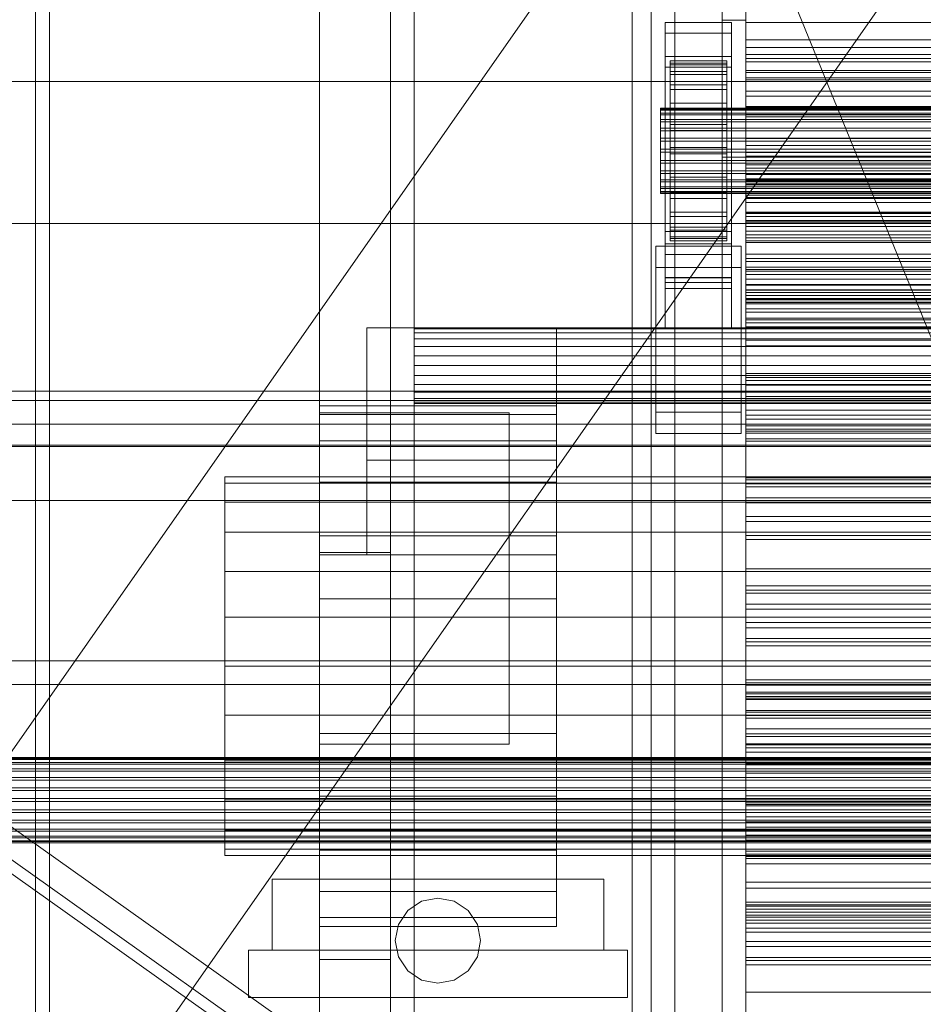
# Model space of a CAD drawing. Header units: millimetres. Extents: x -2233 to 61924, y -68080 to 6847.
# Tile 46 of 256: x -1403 to -1213, y -33865 to -33657. Entities that reach past the tile are written whole.
import ezdxf

# ---------------------------------------------------------------- set-up
doc = ezdxf.new("R2010")
doc.units = ezdxf.units.MM
for name, color, linetype, lineweight in [('COTAS_O', 1, 'Continuous', 0), ('frontal_C03', 7, 'Continuous', 0), ('frontal_dosificador', 7, 'Continuous', 0), ('frontal_secador', 7, 'Continuous', 0), ('frontal_tolva', 7, 'Continuous', 0)]:
    doc.layers.add(name, color=color, linetype=linetype, lineweight=lineweight)
doc.dimstyles.new('R19_100', dxfattribs={"dimtxt": 250, "dimasz": 150, "dimexe": 150, "dimexo": 80, "dimgap": 100, "dimtad": 1, "dimtih": 1, "dimtoh": 1, "dimdsep": 46, "dimcen": 0.09, "dimadec": 0, "dimazin": 0, "dimtfac": 1, "dimtdec": 4, "dimtofl": 0, "dimtmove": 0, "dimatfit": 3, "dimfxl": 1, "dimtolj": 1, "dimtzin": 0, "dimarcsym": 0})

# ---------------------------------------------------------------- blocks, each defined once
blk = doc.blocks.new('DIM_R28_51')
at = {"layer": 'COTAS_O'}
for p, q in [((-1725, -31700), (-1025, -31700)), ((-1025, -31700), (-1070, -31850)), ((-1025, -34400), (-1025, -31700)), ((-1025, -31700), (-980, -31850)), ((-1025, -34400), (-1070, -34250)), ((-1025, -34400), (-980, -34250)), ((-1725, -34400), (-1025, -34400))]:
    blk.add_line(p, q, dxfattribs=at)
blk.add_text('2700 O', height=250, rotation=90, dxfattribs=at).set_placement((-1125, -33050))
blk = doc.blocks.new('DIM_R28_52')
at = {"layer": 'COTAS_O'}
for p, q in [((-1725, -33700), (-1575, -33655)), ((1725, -33700), (1575, -33655)), ((-1725, -34400), (-1725, -33700)), ((-1725, -33700), (1725, -33700)), ((-1725, -33700), (-1575, -33745)), ((1725, -33700), (1575, -33745)), ((1725, -34400), (1725, -33700))]:
    blk.add_line(p, q, dxfattribs=at)
blk.add_text('3450 O', height=250, dxfattribs=at).set_placement((0, -33600))
blk = doc.blocks.new('DIM_R28_57')
at = {"layer": 'COTAS_O'}
for p, q in [((-1480, -33670), (-780, -33670)), ((-780, -33670), (-825, -33820)), ((-780, -36000), (-780, -33670)), ((-780, -33670), (-735, -33820)), ((-780, -36000), (-825, -35850)), ((-780, -36000), (-735, -35850)), ((-1480, -36000), (-780, -36000))]:
    blk.add_line(p, q, dxfattribs=at)
blk.add_text('2330 O', height=250, rotation=90, dxfattribs=at).set_placement((-880, -34835))
blk = doc.blocks.new('DIM_R28_59')
at = {"layer": 'COTAS_O'}
for p, q in [((-1400, -33000), (-700, -33000)), ((-700, -33000), (-745, -33150)), ((-700, -36000), (-700, -33000)), ((-700, -33000), (-655, -33150)), ((-700, -36000), (-745, -35850)), ((-700, -36000), (-655, -35850)), ((-1400, -36000), (-700, -36000))]:
    blk.add_line(p, q, dxfattribs=at)
blk.add_text('3000 O', height=250, rotation=90, dxfattribs=at).set_placement((-800, -34500))

msp = doc.modelspace()

# ---------------------------------------------------------------- linework, layer by layer
at = {"layer": 'frontal_C03'}
for p, q in [((-1274, -34875.113), (-1274, -32314.944)), ((-1270, -32314.944), (-1270, -34875.113)), ((-1270, -34879.011), (-1270, -32318.841)), ((-1274, -32441.623), (-1274, -35001.792)), ((-1270, -35001.792), (-1270, -32441.623)), ((-1250, -33654.029), (-1250, -33657.496)), ((-1267, -33659.744), (-1267, -33657.498)), ((-1267, -33657.498), (-1253, -33657.498)), ((-1267, -33704.272), (-1267, -33657.498)), ((-1253, -33657.498), (-1253, -33659.744)), ((-1253, -33657.498), (-1253, -33704.272)), ((-1250, -33661.215), (-1250, -33656.367)), ((-1250, -33657.496), (-1250, -33662.812)), ((-1250, -33657.496), (1250, -33657.496)), ((-1253, -33659.744), (-1267, -33659.744)), ((-1267, -33659.744), (-1267, -33706.518)), ((-1253, -33706.518), (-1253, -33659.744)), ((-1250, -33667.659), (-1250, -33661.215)), ((-1250, -33661.215), (1250, -33661.215)), ((-1250, -33662.812), (-1250, -33669.615)), ((-1250, -33662.812), (1250, -33662.812)), ((-1267, -33666.93), (-1267, -33664.685)), ((-1267, -33664.685), (-1253, -33664.685)), ((-1267, -33711.459), (-1267, -33664.685)), ((-1266, -33675.632), (-1266, -33665.639)), ((-1266, -33665.639), (-1266, -33666.459)), ((-1266, -33665.639), (-1254, -33665.639)), ((-1266, -33666.112), (-1266, -33665.639)), ((-1254, -33666.459), (-1254, -33665.639)), ((-1254, -33665.639), (-1254, -33675.632)), ((-1254, -33665.639), (-1254, -33666.112)), ((-1253, -33664.685), (-1253, -33666.93)), ((-1253, -33664.685), (-1253, -33711.459)), ((-1250, -33665.814), (-1250, -33664.279)), ((-1250, -33664.279), (-1250, -33665.16)), ((1250, -33664.279), (-1250, -33664.279)), ((-1250, -33665.16), (-1250, -33668.121)), ((1250, -33665.16), (-1250, -33665.16)), ((-1250, -33669.178), (-1250, -33665.814)), ((1250, -33665.814), (-1250, -33665.814)), ((-1253, -33666.93), (-1267, -33666.93)), ((-1267, -33666.93), (-1267, -33713.704)), ((-1266, -33675.857), (-1266, -33666.112)), ((-1266, -33666.112), (-1254, -33666.112)), ((-1266, -33667.847), (-1266, -33666.112)), ((-1266, -33676.021), (-1266, -33666.459)), ((-1266, -33666.459), (-1266, -33668.518)), ((-1266, -33666.459), (-1254, -33666.459)), ((-1266, -33676.679), (-1266, -33667.847)), ((-1266, -33667.847), (-1254, -33667.847)), ((-1266, -33670.726), (-1266, -33667.847)), ((-1254, -33666.112), (-1254, -33675.857)), ((-1254, -33666.112), (-1254, -33667.847)), ((-1254, -33668.518), (-1254, -33666.459)), ((-1254, -33666.459), (-1254, -33676.021)), ((-1254, -33667.847), (-1254, -33676.679)), ((-1254, -33667.847), (-1254, -33670.726)), ((-1253, -33713.704), (-1253, -33666.93)), ((-1250, -33675.259), (-1250, -33667.659)), ((-1250, -33667.659), (1250, -33667.659)), ((-1266, -33676.996), (-1266, -33668.518)), ((-1266, -33668.518), (-1266, -33671.674)), ((-1266, -33668.518), (-1254, -33668.518)), ((-1254, -33671.674), (-1254, -33668.518)), ((-1254, -33668.518), (-1254, -33676.996)), ((-1250, -33668.121), (-1250, -33672.031)), ((1250, -33668.121), (-1250, -33668.121)), ((-1250, -33673.088), (-1250, -33669.178)), ((-1250, -33669.178), (1250, -33669.178)), ((-1250, -33669.615), (-1250, -33677.44)), ((-1250, -33669.615), (1250, -33669.615)), ((-1266, -33678.042), (-1266, -33670.726)), ((-1266, -33670.726), (-1254, -33670.726)), ((-1266, -33674.552), (-1266, -33670.726)), ((-1266, -33678.491), (-1266, -33671.674)), ((-1266, -33671.674), (-1266, -33675.713)), ((-1266, -33671.674), (-1254, -33671.674)), ((-1254, -33670.726), (-1254, -33678.042)), ((-1254, -33670.726), (-1254, -33674.552)), ((-1254, -33675.713), (-1254, -33671.674)), ((-1254, -33671.674), (-1254, -33678.491)), ((-1250, -33672.031), (-1250, -33675.395)), ((1250, -33672.031), (-1250, -33672.031)), ((-1250, -33676.049), (-1250, -33673.088)), ((1250, -33673.088), (-1250, -33673.088)), ((-1268, -33675.857), (-1268, -33675.632)), ((-1268, -33675.632), (-1268, -33676.021)), ((-1268, -33675.632), (1268, -33675.632)), ((-1268, -33676.679), (-1268, -33675.857)), ((-1268, -33675.857), (1268, -33675.857)), ((-1268, -33676.021), (-1268, -33676.996)), ((-1268, -33676.021), (1268, -33676.021)), ((-1266, -33679.855), (-1266, -33674.552)), ((-1266, -33674.552), (-1254, -33674.552)), ((-1266, -33679.065), (-1266, -33674.552)), ((-1266, -33676.021), (-1266, -33675.632)), ((-1254, -33675.632), (-1266, -33675.632)), ((-1266, -33675.632), (-1266, -33675.857)), ((-1266, -33680.405), (-1266, -33675.713)), ((-1266, -33675.713), (-1266, -33680.36)), ((-1266, -33675.713), (-1254, -33675.713)), ((-1254, -33675.857), (-1266, -33675.857)), ((-1266, -33675.857), (-1266, -33676.679)), ((-1266, -33676.996), (-1266, -33676.021)), ((-1254, -33676.021), (-1266, -33676.021)), ((-1254, -33674.552), (-1254, -33679.855)), ((-1254, -33674.552), (-1254, -33679.065)), ((-1254, -33675.632), (-1254, -33676.021)), ((-1254, -33675.857), (-1254, -33675.632)), ((-1254, -33680.36), (-1254, -33675.713)), ((-1254, -33675.713), (-1254, -33680.405)), ((-1254, -33676.679), (-1254, -33675.857)), ((-1254, -33676.021), (-1254, -33676.996)), ((-1250, -33683.498), (-1250, -33675.259)), ((-1250, -33675.259), (1250, -33675.259)), ((-1250, -33675.395), (-1250, -33676.93)), ((1250, -33675.395), (-1250, -33675.395)), ((-1250, -33676.93), (-1250, -33676.049)), ((1250, -33676.049), (-1250, -33676.049)), ((-1268, -33678.042), (-1268, -33676.679)), ((-1268, -33676.679), (1268, -33676.679)), ((-1268, -33676.996), (-1268, -33678.491)), ((-1268, -33676.996), (1268, -33676.996)), ((-1268, -33679.855), (-1268, -33678.042)), ((-1268, -33678.042), (1268, -33678.042)), ((-1254, -33676.679), (-1266, -33676.679)), ((-1266, -33676.679), (-1266, -33678.042)), ((-1266, -33678.491), (-1266, -33676.996)), ((-1254, -33676.996), (-1266, -33676.996)), ((-1254, -33678.042), (-1266, -33678.042)), ((-1266, -33678.042), (-1266, -33679.855)), ((-1254, -33678.042), (-1254, -33676.679)), ((-1254, -33676.996), (-1254, -33678.491)), ((-1254, -33679.855), (-1254, -33678.042)), ((1250, -33676.93), (-1250, -33676.93)), ((-1250, -33677.44), (-1250, -33685.756)), ((1250, -33677.44), (-1250, -33677.44)), ((-1268, -33678.491), (-1268, -33680.405)), ((-1268, -33678.491), (1268, -33678.491)), ((-1268, -33681.992), (-1268, -33679.855)), ((-1268, -33679.855), (1268, -33679.855)), ((-1266, -33680.405), (-1266, -33678.491)), ((-1254, -33678.491), (-1266, -33678.491)), ((-1266, -33681.992), (-1266, -33679.065)), ((-1266, -33679.065), (-1254, -33679.065)), ((-1266, -33683.956), (-1266, -33679.065)), ((-1254, -33679.855), (-1266, -33679.855)), ((-1266, -33679.855), (-1266, -33681.992)), ((-1266, -33680.36), (-1266, -33682.606)), ((-1254, -33680.36), (-1266, -33680.36)), ((-1266, -33680.36), (-1266, -33685.297)), ((-1254, -33678.491), (-1254, -33680.405)), ((-1254, -33679.065), (-1254, -33681.992)), ((-1254, -33679.065), (-1254, -33683.956)), ((-1254, -33681.992), (-1254, -33679.855)), ((-1254, -33682.606), (-1254, -33680.36)), ((-1254, -33685.297), (-1254, -33680.36)), ((-1268, -33680.405), (-1268, -33682.606)), ((-1268, -33680.405), (1268, -33680.405)), ((-1268, -33684.309), (-1268, -33681.992)), ((-1268, -33681.992), (1268, -33681.992)), ((-1266, -33682.606), (-1266, -33680.405)), ((-1254, -33680.405), (-1266, -33680.405)), ((-1254, -33681.992), (-1266, -33681.992)), ((-1266, -33681.992), (-1266, -33684.309)), ((-1254, -33680.405), (-1254, -33682.606)), ((-1254, -33684.309), (-1254, -33681.992)), ((-1268, -33682.606), (-1268, -33684.944)), ((1268, -33682.606), (-1268, -33682.606)), ((-1268, -33686.648), (-1268, -33684.309)), ((-1268, -33684.309), (1268, -33684.309)), ((-1266, -33682.606), (-1254, -33682.606)), ((-1266, -33684.944), (-1266, -33682.606)), ((-1266, -33684.309), (-1266, -33683.956)), ((-1266, -33683.956), (-1254, -33683.956)), ((-1266, -33688.894), (-1266, -33683.956)), ((-1254, -33684.309), (-1266, -33684.309)), ((-1266, -33684.309), (-1266, -33686.648)), ((-1254, -33682.606), (-1254, -33684.944)), ((-1254, -33683.956), (-1254, -33684.309)), ((-1254, -33683.956), (-1254, -33688.894)), ((-1254, -33686.648), (-1254, -33684.309)), ((-1250, -33691.813), (-1250, -33683.498)), ((-1250, -33683.498), (1250, -33683.498)), ((-1268, -33684.944), (-1268, -33687.261)), ((-1268, -33684.944), (1268, -33684.944)), ((-1266, -33687.261), (-1266, -33684.944)), ((-1266, -33684.944), (-1266, -33685.297)), ((-1254, -33684.944), (-1266, -33684.944)), ((-1266, -33685.297), (-1266, -33690.189)), ((-1266, -33685.297), (-1254, -33685.297)), ((-1254, -33685.297), (-1254, -33684.944)), ((-1254, -33684.944), (-1254, -33687.261)), ((-1254, -33690.189), (-1254, -33685.297)), ((-1250, -33685.756), (-1250, -33693.994)), ((-1250, -33685.756), (1250, -33685.756)), ((-1268, -33688.849), (-1268, -33686.648)), ((-1268, -33686.648), (1268, -33686.648)), ((-1268, -33687.261), (-1268, -33689.399)), ((-1268, -33687.261), (1268, -33687.261)), ((-1266, -33686.648), (-1266, -33688.894)), ((-1254, -33686.648), (-1266, -33686.648)), ((-1266, -33686.648), (-1266, -33688.849)), ((-1266, -33689.399), (-1266, -33687.261)), ((-1266, -33687.261), (-1266, -33690.189)), ((-1254, -33687.261), (-1266, -33687.261)), ((-1254, -33688.894), (-1254, -33686.648)), ((-1254, -33688.849), (-1254, -33686.648)), ((-1254, -33690.189), (-1254, -33687.261)), ((-1254, -33687.261), (-1254, -33689.399)), ((-1250, -33688.271), (-1250, -33686.737)), ((-1250, -33686.737), (-1250, -33687.618)), ((1250, -33686.737), (-1250, -33686.737)), ((-1250, -33687.618), (-1250, -33690.579)), ((1250, -33687.618), (-1250, -33687.618)), ((-1250, -33691.636), (-1250, -33688.271)), ((1250, -33688.271), (-1250, -33688.271)), ((-1268, -33690.762), (-1268, -33688.849)), ((-1268, -33688.849), (1268, -33688.849)), ((-1268, -33689.399), (-1268, -33691.211)), ((-1268, -33689.399), (1268, -33689.399)), ((-1268, -33692.257), (-1268, -33690.762)), ((-1268, -33690.762), (1268, -33690.762)), ((-1266, -33688.849), (-1266, -33693.54)), ((-1254, -33688.849), (-1266, -33688.849)), ((-1266, -33688.849), (-1266, -33690.762)), ((-1266, -33688.894), (-1254, -33688.894)), ((-1266, -33693.54), (-1266, -33688.894)), ((-1266, -33691.211), (-1266, -33689.399)), ((-1266, -33689.399), (-1266, -33694.701)), ((-1254, -33689.399), (-1266, -33689.399)), ((-1266, -33690.189), (-1266, -33694.701)), ((-1266, -33690.189), (-1254, -33690.189)), ((-1266, -33690.762), (-1266, -33697.579)), ((-1254, -33690.762), (-1266, -33690.762)), ((-1266, -33690.762), (-1266, -33692.257)), ((-1254, -33693.54), (-1254, -33688.849)), ((-1254, -33690.762), (-1254, -33688.849)), ((-1254, -33688.894), (-1254, -33693.54)), ((-1254, -33694.701), (-1254, -33689.399)), ((-1254, -33689.399), (-1254, -33691.211)), ((-1254, -33694.701), (-1254, -33690.189)), ((-1254, -33697.579), (-1254, -33690.762)), ((-1254, -33692.257), (-1254, -33690.762)), ((-1250, -33690.579), (-1250, -33694.488)), ((1250, -33690.579), (-1250, -33690.579)), ((-1268, -33691.211), (-1268, -33692.575)), ((-1268, -33691.211), (1268, -33691.211)), ((-1268, -33693.233), (-1268, -33692.257)), ((-1268, -33692.257), (1268, -33692.257)), ((-1268, -33692.575), (-1268, -33693.397)), ((-1268, -33692.575), (1268, -33692.575)), ((-1266, -33692.575), (-1266, -33691.211)), ((-1266, -33691.211), (-1266, -33698.527)), ((-1254, -33691.211), (-1266, -33691.211)), ((-1266, -33692.257), (-1266, -33700.736)), ((-1254, -33692.257), (-1266, -33692.257)), ((-1266, -33692.257), (-1266, -33693.233)), ((-1266, -33693.397), (-1266, -33692.575)), ((-1266, -33692.575), (-1266, -33701.406)), ((-1254, -33692.575), (-1266, -33692.575)), ((-1254, -33698.527), (-1254, -33691.211)), ((-1254, -33691.211), (-1254, -33692.575)), ((-1254, -33700.736), (-1254, -33692.257)), ((-1254, -33693.233), (-1254, -33692.257)), ((-1254, -33701.406), (-1254, -33692.575)), ((-1254, -33692.575), (-1254, -33693.397)), ((-1250, -33695.546), (-1250, -33691.636)), ((-1250, -33691.636), (1250, -33691.636)), ((-1250, -33699.639), (-1250, -33691.813)), ((-1250, -33691.813), (1250, -33691.813)), ((-1268, -33693.621), (-1268, -33693.233)), ((-1268, -33693.233), (1268, -33693.233)), ((-1268, -33693.397), (-1268, -33693.621)), ((-1268, -33693.397), (1268, -33693.397)), ((-1268, -33693.621), (1268, -33693.621)), ((-1266, -33693.233), (-1266, -33702.794)), ((-1254, -33693.233), (-1266, -33693.233)), ((-1266, -33693.233), (-1266, -33693.621)), ((-1266, -33693.621), (-1266, -33693.397)), ((-1266, -33693.397), (-1266, -33703.141)), ((-1254, -33693.397), (-1266, -33693.397)), ((-1266, -33693.54), (-1254, -33693.54)), ((-1266, -33697.579), (-1266, -33693.54)), ((-1266, -33693.621), (-1266, -33703.615)), ((-1254, -33693.621), (-1266, -33693.621)), ((-1266, -33694.701), (-1266, -33698.527)), ((-1266, -33694.701), (-1254, -33694.701)), ((-1254, -33702.794), (-1254, -33693.233)), ((-1254, -33693.621), (-1254, -33693.233)), ((-1254, -33703.141), (-1254, -33693.397)), ((-1254, -33693.397), (-1254, -33693.621)), ((-1254, -33693.54), (-1254, -33697.579)), ((-1254, -33703.615), (-1254, -33693.621)), ((-1254, -33698.527), (-1254, -33694.701)), ((-1250, -33693.994), (-1250, -33701.595)), ((-1250, -33693.994), (1250, -33693.994)), ((-1250, -33694.488), (-1250, -33697.853)), ((1250, -33694.488), (-1250, -33694.488)), ((-1250, -33698.506), (-1250, -33695.546)), ((1250, -33695.546), (-1250, -33695.546)), ((-1266, -33697.579), (-1254, -33697.579)), ((-1266, -33700.736), (-1266, -33697.579)), ((-1266, -33698.527), (-1266, -33701.406)), ((-1266, -33698.527), (-1254, -33698.527)), ((-1254, -33697.579), (-1254, -33700.736)), ((-1254, -33701.406), (-1254, -33698.527)), ((-1250, -33697.853), (-1250, -33699.388)), ((1250, -33697.853), (-1250, -33697.853)), ((-1250, -33699.388), (-1250, -33698.506)), ((1250, -33698.506), (-1250, -33698.506)), ((-1266, -33700.736), (-1254, -33700.736)), ((-1266, -33702.794), (-1266, -33700.736)), ((-1254, -33700.736), (-1254, -33702.794)), ((1250, -33699.388), (-1250, -33699.388)), ((-1250, -33706.442), (-1250, -33699.639)), ((-1250, -33699.639), (1250, -33699.639)), ((-1267, -33712.429), (-1267, -33701.649)), ((-1267, -33701.649), (-1253, -33701.649)), ((-1267, -33711.394), (-1267, -33701.649)), ((-1266, -33701.406), (-1266, -33703.141)), ((-1266, -33701.406), (-1254, -33701.406)), ((-1266, -33702.794), (-1254, -33702.794)), ((-1266, -33703.615), (-1266, -33702.794)), ((-1266, -33703.141), (-1266, -33703.615)), ((-1266, -33703.141), (-1254, -33703.141)), ((-1254, -33703.141), (-1254, -33701.406)), ((-1254, -33702.794), (-1254, -33703.615)), ((-1254, -33703.615), (-1254, -33703.141)), ((-1253, -33701.649), (-1253, -33712.429)), ((-1253, -33701.649), (-1253, -33711.394)), ((-1250, -33701.595), (-1250, -33708.038)), ((-1250, -33701.595), (1250, -33701.595)), ((-1269, -33709.285), (-1269, -33704.794)), ((-1269, -33704.794), (-1251, -33704.794)), ((-1269, -33739.874), (-1269, -33704.794)), ((-1253, -33704.272), (-1267, -33704.272)), ((-1267, -33704.272), (-1267, -33706.518)), ((-1266, -33703.615), (-1254, -33703.615)), ((-1253, -33706.518), (-1253, -33704.272)), ((-1251, -33704.794), (-1251, -33709.285)), ((-1251, -33704.794), (-1251, -33739.874)), ((-1267, -33706.518), (-1253, -33706.518)), ((-1250, -33711.758), (-1250, -33706.442)), ((-1250, -33706.442), (1250, -33706.442)), ((-1251, -33709.285), (-1269, -33709.285)), ((-1269, -33744.365), (-1269, -33709.285)), ((-1251, -33744.365), (-1251, -33709.285)), ((-1250, -33708.038), (-1250, -33712.887)), ((-1250, -33708.038), (1250, -33708.038)), ((-1250, -33710.729), (-1250, -33709.194)), ((-1250, -33709.194), (-1250, -33710.076)), ((1250, -33709.194), (-1250, -33709.194)), ((-1253, -33711.394), (-1267, -33711.394)), ((-1267, -33711.394), (-1267, -33722.174)), ((-1253, -33711.459), (-1267, -33711.459)), ((-1267, -33711.459), (-1267, -33713.704)), ((-1253, -33722.174), (-1253, -33711.394)), ((-1253, -33713.704), (-1253, -33711.459)), ((-1250, -33710.076), (-1250, -33713.036)), ((1250, -33710.076), (-1250, -33710.076)), ((-1250, -33714.094), (-1250, -33710.729)), ((1250, -33710.729), (-1250, -33710.729)), ((-1253, -33712.429), (-1267, -33712.429)), ((-1267, -33712.429), (-1267, -33722.174)), ((-1253, -33722.174), (-1253, -33712.429)), ((-1250, -33715.225), (-1250, -33711.758)), ((-1250, -33711.758), (1250, -33711.758)), ((-1250, -33712.887), (-1250, -33715.809)), ((-1250, -33712.887), (1250, -33712.887)), ((-1250, -33713.036), (-1250, -33716.946)), ((1250, -33713.036), (-1250, -33713.036)), ((-1267, -33713.704), (-1253, -33713.704)), ((-1250, -33718.003), (-1250, -33714.094)), ((-1250, -33714.094), (1250, -33714.094)), ((-1250, -33716.607), (-1250, -33715.225)), ((-1250, -33715.225), (1250, -33715.225)), ((-1250, -33715.809), (-1250, -33716.607)), ((-1250, -33715.809), (1250, -33715.809)), ((-1250, -33716.607), (1250, -33716.607)), ((-1250, -33716.946), (-1250, -33720.311)), ((1250, -33716.946), (-1250, -33716.946)), ((-1250, -33720.964), (-1250, -33718.003)), ((1250, -33718.003), (-1250, -33718.003)), ((-1250, -33720.311), (-1250, -33721.845)), ((1250, -33720.311), (-1250, -33720.311)), ((-1250, -33721.845), (-1250, -33720.964)), ((1250, -33720.964), (-1250, -33720.964)), ((1250, -33721.845), (-1250, -33721.845)), ((-1267, -33722.174), (-1253, -33722.174)), ((-1250, -33733.187), (-1250, -33731.652)), ((-1250, -33731.652), (-1250, -33732.533)), ((1250, -33731.652), (-1250, -33731.652)), ((-1250, -33732.533), (-1250, -33735.494)), ((1250, -33732.533), (-1250, -33732.533)), ((-1250, -33736.551), (-1250, -33733.187)), ((1250, -33733.187), (-1250, -33733.187)), ((-1500, -33735.441), (1500, -33735.441)), ((-1250, -33735.494), (-1250, -33739.403)), ((1250, -33735.494), (-1250, -33735.494)), ((-1250, -33740.461), (-1250, -33736.551)), ((-1250, -33736.551), (1250, -33736.551)), ((1530, -33737.417), (-1530, -33737.417)), ((-1251, -33739.874), (-1269, -33739.874)), ((-1269, -33739.874), (-1269, -33744.365)), ((-1251, -33744.365), (-1251, -33739.874)), ((-1250, -33739.403), (-1250, -33742.768)), ((1250, -33739.403), (-1250, -33739.403)), ((-1250, -33743.422), (-1250, -33740.461)), ((1250, -33740.461), (-1250, -33740.461)), ((1530, -33742.417), (-1530, -33742.417)), ((-1250, -33742.768), (-1250, -33744.303)), ((1250, -33742.768), (-1250, -33742.768)), ((-1269, -33744.365), (-1251, -33744.365)), ((-1250, -33744.303), (-1250, -33743.422)), ((1250, -33743.422), (-1250, -33743.422)), ((1250, -33744.303), (-1250, -33744.303)), ((1500, -33746.85), (-1500, -33746.85)), ((1500, -33747.135), (-1500, -33747.135)), ((-1250, -33755.644), (-1250, -33754.109)), ((-1250, -33754.109), (-1250, -33754.991)), ((1250, -33754.109), (-1250, -33754.109)), ((-1250, -33754.991), (-1250, -33757.952)), ((1250, -33754.991), (-1250, -33754.991)), ((-1250, -33759.009), (-1250, -33755.644)), ((1250, -33755.644), (-1250, -33755.644)), ((-1500, -33758.543), (1500, -33758.543)), ((-1250, -33757.952), (-1250, -33761.861)), ((1250, -33757.952), (-1250, -33757.952)), ((-1250, -33762.918), (-1250, -33759.009)), ((-1250, -33759.009), (1250, -33759.009)), ((-1250, -33761.861), (-1250, -33765.226)), ((1250, -33761.861), (-1250, -33761.861)), ((-1250, -33765.879), (-1250, -33762.918)), ((1250, -33762.918), (-1250, -33762.918)), ((-1250, -33765.226), (-1250, -33766.761)), ((1250, -33765.226), (-1250, -33765.226)), ((-1250, -33766.761), (-1250, -33765.879)), ((1250, -33765.879), (-1250, -33765.879)), ((1250, -33766.761), (-1250, -33766.761)), ((-1250, -33778.102), (-1250, -33776.567)), ((-1250, -33776.567), (-1250, -33777.448)), ((1250, -33776.567), (-1250, -33776.567)), ((-1250, -33777.448), (-1250, -33780.409)), ((1250, -33777.448), (-1250, -33777.448)), ((-1250, -33781.467), (-1250, -33778.102)), ((1250, -33778.102), (-1250, -33778.102)), ((-1250, -33780.409), (-1250, -33784.319)), ((1250, -33780.409), (-1250, -33780.409)), ((-1250, -33785.376), (-1250, -33781.467)), ((-1250, -33781.467), (1250, -33781.467)), ((-1250, -33784.319), (-1250, -33787.683)), ((1250, -33784.319), (-1250, -33784.319)), ((-1250, -33788.337), (-1250, -33785.376)), ((1250, -33785.376), (-1250, -33785.376)), ((-1250, -33787.683), (-1250, -33789.218)), ((1250, -33787.683), (-1250, -33787.683)), ((-1250, -33789.218), (-1250, -33788.337)), ((1250, -33788.337), (-1250, -33788.337)), ((1250, -33789.218), (-1250, -33789.218)), ((1530, -33792.417), (-1530, -33792.417)), ((-1250, -33797.064), (-1250, -33796.431)), ((-1250, -33796.431), (-1250, -33797.528)), ((-1250, -33796.431), (1250, -33796.431)), ((1530, -33797.417), (-1530, -33797.417)), ((-1250, -33799.383), (-1250, -33797.064)), ((-1250, -33797.064), (1250, -33797.064)), ((-1250, -33797.528), (-1250, -33800.28)), ((-1250, -33797.528), (1250, -33797.528)), ((-1250, -33800.56), (-1250, -33799.025)), ((-1250, -33799.025), (-1250, -33799.906)), ((1250, -33799.025), (-1250, -33799.025)), ((-1250, -33803.232), (-1250, -33799.383)), ((-1250, -33799.383), (1250, -33799.383)), ((-1250, -33799.906), (-1250, -33802.867)), ((1250, -33799.906), (-1250, -33799.906)), ((-1250, -33800.28), (-1250, -33804.499)), ((-1250, -33800.28), (1250, -33800.28)), ((-1250, -33803.924), (-1250, -33800.56)), ((1250, -33800.56), (-1250, -33800.56)), ((-1250, -33802.867), (-1250, -33806.776)), ((1250, -33802.867), (-1250, -33802.867)), ((-1250, -33808.347), (-1250, -33803.232)), ((-1250, -33803.232), (1250, -33803.232)), ((-1250, -33807.834), (-1250, -33803.924)), ((-1250, -33803.924), (1250, -33803.924)), ((-1250, -33804.499), (-1250, -33809.899)), ((-1250, -33804.499), (1250, -33804.499)), ((-1250, -33806.776), (-1250, -33810.141)), ((1250, -33806.776), (-1250, -33806.776)), ((-1250, -33810.795), (-1250, -33807.834)), ((1250, -33807.834), (-1250, -33807.834)), ((-1250, -33814.379), (-1250, -33808.347)), ((-1250, -33808.347), (1250, -33808.347)), ((-1250, -33809.899), (-1250, -33816.111)), ((-1250, -33809.899), (1250, -33809.899)), ((-1250, -33810.141), (-1250, -33811.676)), ((1250, -33810.141), (-1250, -33810.141)), ((-1250, -33811.676), (-1250, -33810.795)), ((1250, -33810.795), (-1250, -33810.795)), ((-1500, -33812.82), (1500, -33812.82)), ((-1500, -33813.045), (1500, -33813.045)), ((-1500, -33813.209), (1500, -33813.209)), ((1250, -33811.676), (-1250, -33811.676)), ((-1500, -33813.867), (1500, -33813.867)), ((-1500, -33814.184), (1500, -33814.184)), ((-1500, -33815.23), (1500, -33815.23)), ((-1250, -33820.919), (-1250, -33814.379)), ((-1250, -33814.379), (1250, -33814.379)), ((-1500, -33815.679), (1500, -33815.679)), ((-1500, -33817.043), (1500, -33817.043)), ((-1500, -33817.593), (1500, -33817.593)), ((-1250, -33816.111), (-1250, -33822.711)), ((1250, -33816.111), (-1250, -33816.111)), ((-1500, -33819.18), (1500, -33819.18)), ((1500, -33819.794), (-1500, -33819.794)), ((-1500, -33821.497), (1500, -33821.497)), ((-1250, -33827.519), (-1250, -33820.919)), ((-1250, -33820.919), (1250, -33820.919)), ((-1250, -33823.017), (-1250, -33821.482)), ((-1250, -33821.482), (-1250, -33822.364)), ((1250, -33821.482), (-1250, -33821.482)), ((-1500, -33822.132), (1500, -33822.132)), ((-1500, -33823.836), (1500, -33823.836)), ((-1250, -33822.364), (-1250, -33825.325)), ((1250, -33822.364), (-1250, -33822.364)), ((-1250, -33822.711), (-1250, -33829.25)), ((-1250, -33822.711), (1250, -33822.711)), ((-1250, -33826.382), (-1250, -33823.017)), ((1250, -33823.017), (-1250, -33823.017)), ((-1500, -33824.45), (1500, -33824.45)), ((-1250, -33825.325), (-1250, -33829.234)), ((1250, -33825.325), (-1250, -33825.325)), ((-1500, -33826.037), (1500, -33826.037)), ((-1500, -33826.587), (1500, -33826.587)), ((-1500, -33827.95), (1500, -33827.95)), ((-1250, -33830.291), (-1250, -33826.382)), ((-1250, -33826.382), (1250, -33826.382)), ((-1250, -33833.731), (-1250, -33827.519)), ((-1250, -33827.519), (1250, -33827.519)), ((-1500, -33828.399), (1500, -33828.399)), ((-1500, -33829.445), (1500, -33829.445)), ((-1500, -33829.763), (1500, -33829.763)), ((-1250, -33829.234), (-1250, -33832.599)), ((1250, -33829.234), (-1250, -33829.234)), ((-1250, -33829.25), (-1250, -33835.283)), ((-1250, -33829.25), (1250, -33829.25)), ((-1500, -33830.421), (1500, -33830.421)), ((-1500, -33830.585), (1500, -33830.585)), ((-1500, -33830.809), (1500, -33830.809)), ((-1250, -33833.252), (-1250, -33830.291)), ((1250, -33830.291), (-1250, -33830.291)), ((-1250, -33832.599), (-1250, -33834.134)), ((1250, -33832.599), (-1250, -33832.599)), ((-1250, -33834.134), (-1250, -33833.252)), ((1250, -33833.252), (-1250, -33833.252)), ((-1250, -33839.131), (-1250, -33833.731)), ((-1250, -33833.731), (1250, -33833.731)), ((1250, -33834.134), (-1250, -33834.134)), ((-1250, -33835.283), (-1250, -33840.398)), ((-1250, -33835.283), (1250, -33835.283)), ((-1250, -33843.35), (-1250, -33839.131)), ((-1250, -33839.131), (1250, -33839.131)), ((-1250, -33840.398), (-1250, -33844.246)), ((-1250, -33840.398), (1250, -33840.398)), ((-1250, -33846.102), (-1250, -33843.35)), ((-1250, -33843.35), (1250, -33843.35)), ((-1250, -33845.475), (-1250, -33843.94)), ((-1250, -33843.94), (-1250, -33844.821)), ((1250, -33843.94), (-1250, -33843.94)), ((-1250, -33844.246), (-1250, -33846.566)), ((-1250, -33844.246), (1250, -33844.246)), ((-1250, -33844.821), (-1250, -33847.782)), ((1250, -33844.821), (-1250, -33844.821)), ((-1250, -33848.84), (-1250, -33845.475)), ((1250, -33845.475), (-1250, -33845.475)), ((-1250, -33847.199), (-1250, -33846.102)), ((-1250, -33846.102), (1250, -33846.102)), ((-1250, -33846.566), (-1250, -33847.199)), ((-1250, -33846.566), (1250, -33846.566)), ((-1250, -33847.199), (1250, -33847.199)), ((-1250, -33847.782), (-1250, -33851.692)), ((1250, -33847.782), (-1250, -33847.782)), ((-1250, -33852.749), (-1250, -33848.84)), ((-1250, -33848.84), (1250, -33848.84)), ((-1250, -33851.692), (-1250, -33855.056)), ((1250, -33851.692), (-1250, -33851.692)), ((-1250, -33855.71), (-1250, -33852.749)), ((1250, -33852.749), (-1250, -33852.749)), ((-1250, -33855.056), (-1250, -33856.591)), ((1250, -33855.056), (-1250, -33855.056)), ((-1250, -33856.591), (-1250, -33855.71)), ((1250, -33855.71), (-1250, -33855.71)), ((1250, -33856.591), (-1250, -33856.591))]:
    msp.add_line(p, q, dxfattribs=at)
at = {"layer": 'frontal_dosificador'}
msp.add_line((-1180, -33800), (-1750, -32400), dxfattribs=at)
at = {"layer": 'frontal_secador'}
for p, q in [((-1400, -36000), (-1400, -33000)), ((-1340, -36000), (-1340, -33000)), ((-1400, -36000), (-1400, -33075)), ((-1400, -35590), (-1400, -33075)), ((-1400, -35940), (-1400, -33075)), ((-1400, -34650), (-1400, -33075)), ((-1397, -35940), (-1397, -33075)), ((-1325, -36000), (-1325, -33075)), ((-1325, -35590), (-1325, -33075)), ((-1325, -35980), (-1325, -33075)), ((-1320, -35980), (-1320, -33075)), ((-1270, -35980), (-1270, -33075)), ((-1265, -35980), (-1265, -33075)), ((-1400, -36000), (-1400, -33250)), ((-1250, -33436), (-1250, -33676)), ((-1250, -33442), (-1250, -33682)), ((-1255, -33446), (-1255, -33686)), ((-1250, -33686), (-1250, -33446)), ((-1255, -33686), (-1255, -33617)), ((-1250, -33617), (-1250, -33686)), ((-1255, -33897), (-1255, -33657)), ((-1255, -33657), (-1255, -33726)), ((-1255, -33657), (-1250, -33657)), ((-1250, -33657), (-1250, -33897)), ((-1250, -33726), (-1250, -33657)), ((-1250, -33676), (1250, -33676)), ((-1250, -33676), (-1250, -33682)), ((-1250, -33682), (1250, -33682)), ((-1250, -33682), (-1250, -33686)), ((-1250, -33682), (-1250, -33686.659)), ((-1250, -33685), (-1250, -33682)), ((-1255, -33686), (-1250, -33686)), ((-1250, -33689.659), (-1250, -33685)), ((-1250, -33685), (1250, -33685)), ((1250, -33686), (-1250, -33686)), ((-1250, -33686.659), (1250, -33686.659)), ((-1250, -33686.659), (-1250, -33689.659)), ((-1250, -33686.659), (-1250, -33691)), ((1250, -33689.659), (-1250, -33689.659)), ((-1250, -33694), (-1250, -33689.659)), ((-1250, -33691), (1250, -33691)), ((-1250, -33691), (-1250, -33694)), ((-1250, -33691), (-1250, -33694.728)), ((1250, -33694), (-1250, -33694)), ((-1250, -33697.728), (-1250, -33694)), ((-1250, -33694.728), (1250, -33694.728)), ((-1250, -33694.728), (-1250, -33697.728)), ((-1250, -33694.728), (-1250, -33697.588)), ((-1250, -33697.588), (1250, -33697.588)), ((-1250, -33697.588), (-1250, -33700.588)), ((-1250, -33697.588), (-1250, -33699.387)), ((-1250, -33699.918), (-1250, -33697.611)), ((1250, -33697.611), (-1250, -33697.611)), ((1250, -33697.728), (-1250, -33697.728)), ((-1250, -33700.588), (-1250, -33697.728)), ((-1250, -33699.387), (1250, -33699.387)), ((-1250, -33699.387), (-1250, -33702.387)), ((-1250, -33699.387), (-1250, -33700)), ((-1250, -33703.65), (-1250, -33699.918)), ((1250, -33699.918), (-1250, -33699.918)), ((-1250, -33700), (1250, -33700)), ((-1250, -33700), (-1250, -33703)), ((1250, -33700.588), (-1250, -33700.588)), ((-1250, -33702.387), (-1250, -33700.588)), ((1250, -33702.387), (-1250, -33702.387)), ((-1250, -33703), (-1250, -33702.387)), ((1250, -33703), (-1250, -33703)), ((-1250, -33703.65), (-1250, -33707.382)), ((-1250, -33703.65), (1250, -33703.65)), ((-1250, -33704), (-1250, -33716)), ((1250, -33704), (-1250, -33704)), ((-1250, -33708), (-1250, -33704)), ((-1250, -33707.382), (-1250, -33709.689)), ((1250, -33707.382), (-1250, -33707.382)), ((-1250, -33720), (-1250, -33708)), ((-1250, -33708), (1250, -33708)), ((1250, -33709.689), (-1250, -33709.689)), ((-1250, -33716.709), (-1250, -33714)), ((1250, -33714), (-1250, -33714)), ((-1250, -33714.545), (-1250, -33714)), ((-1250, -33716.144), (-1250, -33714.545)), ((1250, -33714.545), (-1250, -33714.545)), ((-1250, -33716), (-1250, -33956)), ((1250, -33716), (-1250, -33716)), ((-1250, -33722), (-1250, -33716)), ((-1250, -33716), (-1250, -33720)), ((-1250, -33718.686), (-1250, -33716.144)), ((1250, -33716.144), (-1250, -33716.144)), ((-1250, -33724.651), (-1250, -33716.709)), ((1250, -33716.709), (-1250, -33716.709)), ((-1250, -33722), (-1250, -33718.686)), ((1250, -33718.686), (-1250, -33718.686)), ((-1330, -33722), (-1290, -33722)), ((-1330, -33750), (-1330, -33722)), ((-1320, -33722.273), (-1320, -33722)), ((1320, -33722), (-1320, -33722)), ((-1290, -33750), (-1290, -33722)), ((1250, -33720), (-1250, -33720)), ((-1250, -33725.859), (-1250, -33722)), ((1250, -33722), (-1250, -33722)), ((-1250, -33722), (-1250, -33962)), ((-1250, -33726), (-1250, -33722)), ((-1320, -33723.072), (-1320, -33722.273)), ((1320, -33722.273), (-1320, -33722.273)), ((-1320, -33724.343), (-1320, -33723.072)), ((1320, -33723.072), (-1320, -33723.072)), ((-1320, -33726), (-1320, -33724.343)), ((1320, -33724.343), (-1320, -33724.343)), ((-1320, -33727.929), (-1320, -33726)), ((1320, -33726), (-1320, -33726)), ((-1255, -33726), (-1255, -33966)), ((-1250, -33726), (-1255, -33726)), ((-1250, -33737.285), (-1250, -33724.651)), ((1250, -33724.651), (-1250, -33724.651)), ((-1250, -33730), (-1250, -33725.859)), ((1250, -33725.859), (-1250, -33725.859)), ((-1250, -33966), (-1250, -33726)), ((-1250, -33726), (1250, -33726)), ((-1320, -33730), (-1320, -33727.929)), ((1320, -33727.929), (-1320, -33727.929)), ((-1320, -33730), (-1320, -33732.071)), ((-1320, -33730), (1320, -33730)), ((-1250, -33730), (-1250, -33734.141)), ((-1250, -33730), (1250, -33730)), ((-1320, -33732.071), (-1320, -33734)), ((1320, -33732.071), (-1320, -33732.071)), ((-1320, -33734), (-1320, -33735.657)), ((1320, -33734), (-1320, -33734)), ((-1250, -33734.141), (-1250, -33738)), ((1250, -33734.141), (-1250, -33734.141)), ((-1320, -33735.657), (-1320, -33736.928)), ((1320, -33735.657), (-1320, -33735.657)), ((-1340, -33740.374), (-1340, -33738.5)), ((-1290, -33738.5), (-1340, -33738.5)), ((-1320, -33736.928), (-1320, -33737.727)), ((1320, -33736.928), (-1320, -33736.928)), ((-1320, -33737.727), (-1320, -33738)), ((1320, -33737.727), (-1320, -33737.727)), ((1320, -33738), (-1320, -33738)), ((-1290, -33740.374), (-1290, -33738.5)), ((-1250, -33753.75), (-1250, -33737.285)), ((1250, -33737.285), (-1250, -33737.285)), ((-1250, -33738), (-1250, -33741.314)), ((1250, -33738), (-1250, -33738)), ((-1340, -33740), (-1300, -33740)), ((-1340, -33770), (-1340, -33740)), ((-1340, -33745.869), (-1340, -33740.374)), ((-1290, -33740.374), (-1340, -33740.374)), ((-1300, -33770), (-1300, -33740)), ((-1290, -33745.869), (-1290, -33740.374)), ((-1250, -33741.314), (-1250, -33743.856)), ((1250, -33741.314), (-1250, -33741.314)), ((-1250, -33743.856), (-1250, -33745.455)), ((1250, -33743.856), (-1250, -33743.856)), ((-1340, -33754.609), (-1340, -33745.869)), ((-1290, -33745.869), (-1340, -33745.869)), ((-1290, -33754.609), (-1290, -33745.869)), ((-1250, -33745.455), (-1250, -33746)), ((1250, -33745.455), (-1250, -33745.455)), ((1250, -33746), (-1250, -33746)), ((-1330, -33750), (-1290, -33750)), ((-1330, -33770), (-1330, -33750)), ((-1290, -33770), (-1290, -33750)), ((-1360, -33754.863), (-1360, -33753.5)), ((1360, -33753.5), (-1360, -33753.5)), ((-1360, -33758.859), (-1360, -33754.863)), ((1360, -33754.863), (-1360, -33754.863)), ((-1340, -33766), (-1340, -33754.609)), ((-1290, -33754.609), (-1340, -33754.609)), ((-1290, -33766), (-1290, -33754.609)), ((-1250, -33772.924), (-1250, -33753.75)), ((1250, -33753.75), (-1250, -33753.75)), ((-1360, -33765.216), (-1360, -33758.859)), ((1360, -33758.859), (-1360, -33758.859)), ((-1360, -33773.5), (-1360, -33765.216)), ((1360, -33765.216), (-1360, -33765.216)), ((-1340, -33779.265), (-1340, -33766)), ((-1290, -33766), (-1340, -33766)), ((-1290, -33779.265), (-1290, -33766)), ((-1340, -33769.5), (-1325, -33769.5)), ((-1340, -33855.5), (-1340, -33769.5)), ((-1325, -33855.5), (-1325, -33769.5)), ((-1340, -33770), (-1300, -33770)), ((-1340, -33810), (-1340, -33770)), ((-1330, -33770), (-1290, -33770)), ((-1300, -33810), (-1300, -33770)), ((-1360, -33783.147), (-1360, -33773.5)), ((1360, -33773.5), (-1360, -33773.5)), ((-1250, -33793.5), (-1250, -33772.924)), ((1250, -33772.924), (-1250, -33772.924)), ((-1340, -33793.5), (-1340, -33779.265)), ((-1290, -33779.265), (-1340, -33779.265)), ((-1290, -33793.5), (-1290, -33779.265)), ((-1360, -33793.5), (-1360, -33783.147)), ((1360, -33783.147), (-1360, -33783.147)), ((-1360, -33793.5), (-1360, -33803.853)), ((-1360, -33793.5), (1360, -33793.5)), ((-1340, -33793.5), (-1340, -33807.735)), ((-1340, -33793.5), (-1290, -33793.5)), ((-1290, -33807.735), (-1290, -33793.5)), ((-1250, -33793.5), (-1250, -33814.076)), ((-1250, -33793.5), (1250, -33793.5)), ((-1360, -33803.853), (-1360, -33813.5)), ((1360, -33803.853), (-1360, -33803.853)), ((-1340, -33807.735), (-1340, -33821)), ((-1290, -33807.735), (-1340, -33807.735)), ((-1290, -33807.735), (-1290, -33821)), ((-1340, -33810), (-1300, -33810)), ((-1360, -33813.5), (-1360, -33821.784)), ((1360, -33813.5), (-1360, -33813.5)), ((-1250, -33814.076), (-1250, -33833.25)), ((1250, -33814.076), (-1250, -33814.076)), ((-1360, -33821.784), (-1360, -33828.141)), ((1360, -33821.784), (-1360, -33821.784)), ((-1340, -33821), (-1340, -33832.391)), ((-1290, -33821), (-1340, -33821)), ((-1290, -33821), (-1290, -33832.391)), ((-1360, -33828.141), (-1360, -33832.137)), ((1360, -33828.141), (-1360, -33828.141)), ((-1360, -33832.137), (-1360, -33833.5)), ((1360, -33832.137), (-1360, -33832.137)), ((1360, -33833.5), (-1360, -33833.5)), ((-1340, -33832.391), (-1340, -33841.131)), ((-1290, -33832.391), (-1340, -33832.391)), ((-1290, -33832.391), (-1290, -33841.131)), ((-1250, -33833.25), (-1250, -33849.715)), ((1250, -33833.25), (-1250, -33833.25)), ((-1350, -33838.5), (-1280, -33838.5)), ((-1350, -33853.5), (-1350, -33838.5)), ((-1280, -33853.5), (-1280, -33838.5)), ((-1340, -33841.131), (-1340, -33846.626)), ((-1290, -33841.131), (-1340, -33841.131)), ((-1318.444, -33843.185), (-1315, -33842.5)), ((-1315, -33842.5), (-1311.556, -33843.185)), ((-1290, -33841.131), (-1290, -33846.626)), ((-1321.364, -33845.136), (-1318.444, -33843.185)), ((-1311.556, -33843.185), (-1308.636, -33845.136)), ((-1340, -33846.626), (-1340, -33848.5)), ((-1290, -33846.626), (-1340, -33846.626)), ((-1323.315, -33848.056), (-1321.364, -33845.136)), ((-1308.636, -33845.136), (-1306.685, -33848.056)), ((-1290, -33846.626), (-1290, -33848.5)), ((-1290, -33848.5), (-1340, -33848.5)), ((-1324, -33851.5), (-1323.315, -33848.056)), ((-1306.685, -33848.056), (-1306, -33851.5)), ((-1250, -33849.715), (-1250, -33862.349)), ((1250, -33849.715), (-1250, -33849.715)), ((-1323.315, -33854.944), (-1324, -33851.5)), ((-1306, -33851.5), (-1306.685, -33854.944)), ((-1355, -33853.5), (-1275, -33853.5)), ((-1355, -33863.5), (-1355, -33853.5)), ((-1350, -33853.5), (-1280, -33853.5)), ((-1321.364, -33857.864), (-1323.315, -33854.944)), ((-1306.685, -33854.944), (-1308.636, -33857.864)), ((-1275, -33863.5), (-1275, -33853.5)), ((-1340, -33855.5), (-1325, -33855.5)), ((-1318.444, -33859.815), (-1321.364, -33857.864)), ((-1308.636, -33857.864), (-1311.556, -33859.815)), ((-1315, -33860.5), (-1318.444, -33859.815)), ((-1311.556, -33859.815), (-1315, -33860.5)), ((-1250, -33862.349), (-1250, -33870.291)), ((1250, -33862.349), (-1250, -33862.349)), ((-1355, -33863.5), (-1275, -33863.5))]:
    msp.add_line(p, q, dxfattribs=at)
at = {"layer": 'frontal_tolva'}
for p, q in [((-1769.584, -34332.806), (-722.584, -32835.806)), ((-1720.416, -34367.194), (-673.416, -32870.194)), ((-600, -34400), (-1725, -33600)), ((-604.636, -34406.52), (-1729.636, -33606.52)), ((-1725, -33606.849), (-600, -34406.849))]:
    msp.add_line(p, q, dxfattribs=at)

# ---------------------------------------------------------------- dimensions: what is measured, and where the dimension line sits
at = {"layer": 'COTAS_O'}
for p1, p2, distance, picture, middle in [((-1725, -34400), (-1725, -31700), -700, 'DIM_R28_51', (-1025, -33050)), ((-1400, -36000), (-1400, -33000), -700, 'DIM_R28_59', (-700, -34500)), ((-1725, -34400), (1725, -34400), 700, 'DIM_R28_52', (0, -33700)), ((-1480, -36000), (-1480, -33670), -700, 'DIM_R28_57', (-780, -34835))]:
    dim = msp.add_aligned_dim(p1=p1, p2=p2, distance=distance, text='<> O', dimstyle='R19_100', dxfattribs=at)
    dim.commit()
    dim.dimension.update_dxf_attribs({"geometry": picture, "text_midpoint": middle})

doc.saveas('drawing.dxf')
